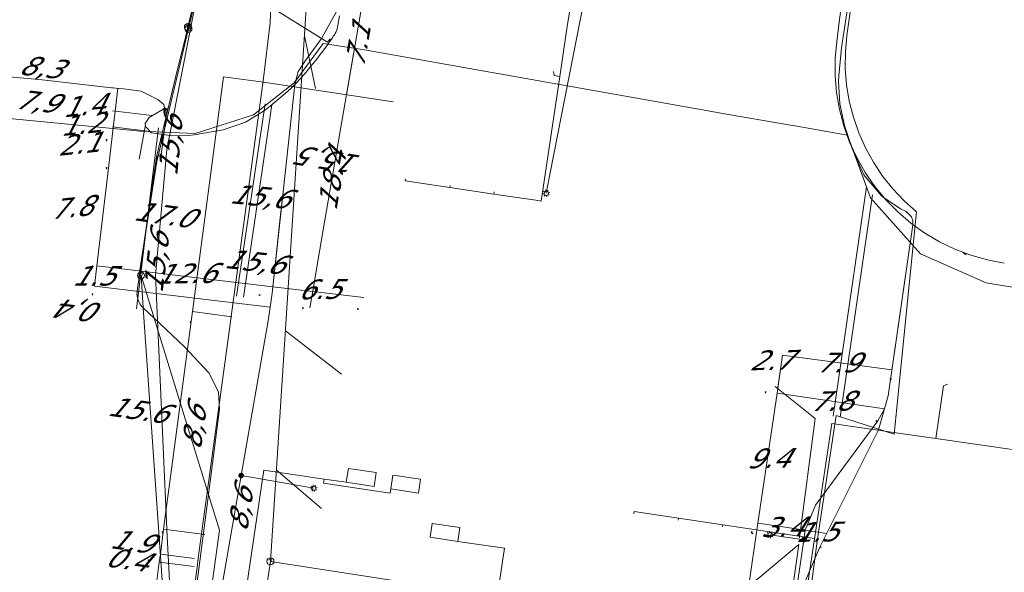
# Model space of a CAD drawing. Header units: metres. Extents: x 124576 to 133557, y 395865 to 402386.
# Tile 4 of 256: x 124874 to 124944, y 395961 to 396001. Entities that reach past the tile are written whole.
import ezdxf
from ezdxf.enums import TextEntityAlignment as Align

# ---------------------------------------------------------------- set-up
doc = ezdxf.new("R2010")
doc.units = ezdxf.units.M
doc.header["$MEASUREMENT"] = 0
for name, color, linetype, lineweight, true_color in [('LG_Datatransport_Eurofiber_Nederland_BV', 3, 'Continuous', 13, 0x00ff00), ('LG_Datatransport_Gemeente_Tilburg_Ruimtelijke_Uitvoering', 3, 'Continuous', 13, 0x00ff00), ('LG_Datatransport_KPN_BV', 3, 'Continuous', 13, 0x00ff00), ('LG_Laag_Spanning_Enexis_Netbeheer_BV', 7, 'Continuous', 13, 0x960000), ('LG_Laag_Spanning_Gemeente_Tilburg_Ruimtelijke_Uitvoering', 7, 'Continuous', 13, 0x960000), ('LG_Laag_Spanning_Rijkswaterstaat_Zuid-Nederland', 5, 'Continuous', 13, 0x0000ff), ('LG_Midden_Spanning_Enexis_Netbeheer_BV', 7, 'Continuous', 13, 0xd20000), ('LG_overig_Rijkswaterstaat_Zuid-Nederland', 5, 'Continuous', 13, 0x0000ff), ('LG_Riool_Vrij_Verval_Gemeente_Tilburg_Ruimtelijke_Uitvoering', 7, 'Continuous', 13, 0xca00a0)]:
    doc.layers.add(name, color=color, linetype=linetype, lineweight=lineweight, true_color=true_color)
for name, color, linetype, lineweight in [('LG_Datatransport_P_KPN_BV', 7, 'Continuous', 0), ('LG_Laag_Spanning_P_Enexis_Netbeheer_BV', 7, 'Continuous', 0), ('LG_Riool_Vrij_Verval_P_Gemeente_Tilburg_Ruimtelijke_Uitvoering', 7, 'Continuous', 0), ('MV_Datatransport', 7, 'Continuous', 0), ('MV_Laag_Spanning', 7, 'Continuous', 0), ('MV_Laag_Spanning_lijn', 7, 'Continuous', 0), ('MV_Laag_Spanning_pijl', 7, 'Continuous', 0), ('MV_Midden_Spanning', 7, 'Continuous', 0), ('MV_Midden_Spanning_lijn', 7, 'Continuous', 0), ('MV_Midden_Spanning_pijl', 7, 'Continuous', 0)]:
    doc.layers.add(name, color=color, linetype=linetype, lineweight=lineweight)
doc.styles.add('Klic_Annotatie', font='verdanai.ttf', dxfattribs={"oblique": 20, "height": 1.4})

# ---------------------------------------------------------------- blocks, each defined once
blk = doc.blocks.new('Mof')
at = {"layer": 'LG_Laag_Spanning_P_Enexis_Netbeheer_BV'}
h = blk.add_hatch(color=256, dxfattribs=at)
edge = h.paths.add_edge_path()
edge.add_arc((0, 0), 2, 0, 360)
blk = doc.blocks.new('Streetlight')
at = {"layer": 'LG_Laag_Spanning_P_Enexis_Netbeheer_BV'}
for p, q in [((-1.77, 1.77), (-1.06, 1.06)), ((0, 2.5), (0, 1.5)), ((1.77, 1.77), (1.06, 1.06)), ((-1.06, -1.06), (-1.77, -1.77)), ((0, -1.5), (0, -2.5)), ((1.06, -1.06), (1.77, -1.77))]:
    blk.add_line(p, q, dxfattribs=at)
at = {"layer": 'LG_Laag_Spanning_P_Enexis_Netbeheer_BV', "flags": 128}
for points in [[(-2.5, 0), (-1.5, 0)], [(1.5, 0), (2.5, 0)]]:
    blk.add_lwpolyline(points, dxfattribs=at)
at = {"layer": 'LG_Laag_Spanning_P_Enexis_Netbeheer_BV'}
blk.add_circle((0, 0), 1.5, dxfattribs=at)
blk = doc.blocks.new('m_pijl')
at = {"layer": 'MV_Laag_Spanning_pijl'}
blk.add_hatch(color=7, dxfattribs=at).paths.add_polyline_path([(-1, -0.33), (-1, 0), (-1, 0.33), (0, 0)])
at = {"layer": 'MV_Laag_Spanning_pijl', "flags": 128}
blk.add_lwpolyline([(-1, 0), (-1, 0.33), (0, 0), (-1, -0.33), (-1, 0)], close=True, dxfattribs=at)
blk = doc.blocks.new('m_pijl_1')
at = {"layer": 'MV_Midden_Spanning_pijl'}
blk.add_hatch(color=7, dxfattribs=at).paths.add_polyline_path([(-1, -0.33), (-1, 0), (-1, 0.33), (0, 0)])
at = {"layer": 'MV_Midden_Spanning_pijl', "flags": 128}
blk.add_lwpolyline([(-1, 0), (-1, 0.33), (0, 0), (-1, -0.33), (-1, 0)], close=True, dxfattribs=at)
blk = doc.blocks.new('Onbekend_2')
at = {"layer": 'LG_Riool_Vrij_Verval_P_Gemeente_Tilburg_Ruimtelijke_Uitvoering'}
blk.add_hatch(color=256, dxfattribs=at).paths.add_polyline_path([(-0.25, -1.07, -0.262633), (0.23, 0.15), (0.59, 0.47, 0.379827), (0.7, 1.26), (0.69, 1.26, 0.228508), (-0.03, 1.53), (-0.03, 1.52, 0.459053), (-0.82, 0.79), (-1.29, 0.85, -0.414214), (-0.08, 2, -0.243799), (1.09, 1.52, -0.379827), (0.9, 0.11), (0.54, -0.2, 0.262633), (0.23, -1.08), (-0.17, -1.07)])
blk.add_circle((0, 0), 2.5, dxfattribs=at)
at = {"layer": 'LG_Riool_Vrij_Verval_P_Gemeente_Tilburg_Ruimtelijke_Uitvoering', "extrusion": (0, 0, -1)}
blk.add_solid([(0.34, -2.06), (-0.21, -2.06), (0.34, -1.51), (-0.21, -1.51)], dxfattribs=at)
blk = doc.blocks.new('Onbekend_3')
at = {"layer": 'LG_Datatransport_P_KPN_BV'}
blk.add_hatch(color=256, dxfattribs=at).paths.add_polyline_path([(-0.25, -1.07, -0.262633), (0.23, 0.15), (0.59, 0.47, 0.379827), (0.7, 1.26), (0.69, 1.26, 0.228508), (-0.03, 1.53), (-0.03, 1.52, 0.459053), (-0.82, 0.79), (-1.29, 0.85, -0.414214), (-0.08, 2, -0.243799), (1.09, 1.52, -0.379827), (0.9, 0.11), (0.54, -0.2, 0.262633), (0.23, -1.08), (-0.17, -1.07)])
blk.add_circle((0, 0), 2.5, dxfattribs=at)
at = {"layer": 'LG_Datatransport_P_KPN_BV', "extrusion": (0, 0, -1)}
blk.add_solid([(0.34, -2.06), (-0.21, -2.06), (0.34, -1.51), (-0.21, -1.51)], dxfattribs=at)

msp = doc.modelspace()

# ---------------------------------------------------------------- linework, layer by layer
at = {"layer": 'LG_Datatransport_Eurofiber_Nederland_BV', "flags": 128}
for points in [[(124842.8, 396356.9), (124856, 396313), (124843.8, 396300.1), (124850.4, 396277.1), (124856.86, 396271.38), (124860.84, 396273.81), (124866.43, 396254.41), (124872.3, 396233.2), (124876.2, 396223.7), (124879.3, 396204.9), (124886.6, 396175.7), (124894.5, 396125.4), (124894.6, 396108.1), (124894, 396079), (124891.8, 396028), (124888.1, 396012), (124887.4, 396007.2), (124884.3, 395991.4), (124883.5, 395982.4), (124884.34, 395963.77), (124886, 395932.2), (124882.82, 395911)], [(124856.882, 396271.352), (124860.842, 396273.814), (124866.431, 396254.412), (124872.3, 396233.2), (124876.2, 396223.7), (124879.3, 396204.9), (124886.6, 396175.7), (124894.5, 396125.4), (124894.6, 396108.1), (124894, 396079), (124891.8, 396028), (124888.1, 396012), (124887.4, 396007.2), (124884.3, 395991.4), (124883.5, 395982.4), (124884.341, 395963.773), (124886, 395932.2), (124882.82, 395911)], [(124856.887, 396271.356), (124860.842, 396273.814), (124866.43, 396254.41), (124872.3, 396233.2), (124876.2, 396223.7), (124879.3, 396204.9), (124886.6, 396175.7), (124894.5, 396125.4), (124894.6, 396108.1), (124894, 396079), (124891.8, 396028), (124888.1, 396012), (124887.4, 396007.2), (124884.3, 395991.4), (124883.5, 395982.4), (124884.34, 395963.77), (124886, 395932.2), (124882.82, 395911)]]:
    msp.add_lwpolyline(points, dxfattribs=at)
at = {"layer": 'LG_Datatransport_Gemeente_Tilburg_Ruimtelijke_Uitvoering'}
for p, q in [((124933.945, 396007.606), (124932.808, 395999.532)), ((124936.189, 395971.066), (124937.775, 395986.938)), ((124932.035, 395972.405), (124930.688, 395963.445)), ((124932.035, 395972.405), (124936.189, 395971.066)), ((124930.688, 395963.445), (124929.641, 395955.316))]:
    msp.add_line(p, q, dxfattribs=at)
at = {"layer": 'LG_Datatransport_Gemeente_Tilburg_Ruimtelijke_Uitvoering', "flags": 128}
msp.add_lwpolyline([(124932.808, 395999.532), (124932.702, 395998.359), (124932.695, 395997.181), (124932.788, 395996.007), (124932.98, 395994.844), (124933.269, 395993.703), (124933.655, 395992.589), (124934.133, 395991.513), (124934.701, 395990.481), (124935.354, 395989.5), (124936.088, 395988.579), (124936.896, 395987.723), (124937.775, 395986.938)], dxfattribs=at)
at = {"layer": 'LG_Datatransport_KPN_BV', "flags": 128}
for points in [[(124871.942, 396251.915), (124869.976, 396248.849), (124870.654, 396246.168), (124877.761, 396218.06), (124888.19, 396169.503), (124892.961, 396139.151), (124893.295, 396133.403), (124894.008, 396121.156), (124893.939, 396113.514), (124894.274, 396110.734), (124894.592, 396108.1), (124895.042, 396104.363), (124896.56, 396103.867), (124899.418, 396102.933), (124899.135, 396098.369), (124896.699, 396059.075), (124896.667, 396058.554), (124896.641, 396058.406), (124891.368, 396028.891), (124887.426, 396006.824), (124885.809, 396000.147)], [(124891.363, 396028.782), (124887.309, 396006.125), (124885.85, 396000.008)], [(124886.15, 395957.982), (124887.278, 395966.782), (124888.057, 395972.864), (124888.002, 395974.101), (124887.302, 395975.454), (124885.56, 395977.321), (124883.411, 395979.35), (124882.633, 395980.084), (124882.611, 395980.105), (124882.528, 395980.191), (124882.452, 395980.284), (124882.385, 395980.383), (124882.326, 395980.487), (124882.277, 395980.596), (124882.238, 395980.709), (124882.208, 395980.826), (124882.189, 395980.944), (124882.18, 395981.063), (124882.182, 395981.183), (124882.194, 395981.302), (124882.356, 395982.426), (124882.391, 395982.667), (124882.692, 395984.76), (124883.57, 395990.87), (124885.104, 395997.221), (124885.534, 395999), (124885.773, 396000), (124885.809, 396000.147)], [(124882.472, 395982.402), (124882.391, 395982.667), (124882.374, 395982.722), (124882.692, 395984.76), (124883.593, 395990.546), (124885.848, 396000), (124885.85, 396000.008)], [(124883.654, 395990.941), (124882.697, 395984.797), (124882.312, 395982.326)], [(124883.57, 395990.87), (124882.697, 395984.797), (124882.356, 395982.426)], [(124880.707, 395911), (124885.183, 395943.372), (124887.178, 395957.809), (124887.184, 395957.848), (124888.065, 395964.223), (124887.278, 395966.782), (124883.411, 395979.35), (124882.472, 395982.402)], [(124882.472, 395982.402), (124882.633, 395980.084), (124884.15, 395958.243)]]:
    msp.add_lwpolyline(points, dxfattribs=at)
at = {"layer": 'LG_Laag_Spanning_Enexis_Netbeheer_BV'}
for p, q in [((124915.249, 396008.191), (124911.37, 395988.272)), ((124889.611, 395968.123), (124894.796, 395967.221)), ((124929.736, 395963.545), (124927.332, 395963.896))]:
    msp.add_line(p, q, dxfattribs=at)
at = {"layer": 'LG_Laag_Spanning_Enexis_Netbeheer_BV', "flags": 128}
for points in [[(124887.678, 395957.018), (124889.611, 395968.123), (124891.532, 395979.16), (124891.688, 395980.147), (124891.812, 395981.139), (124893.431, 395996.042), (124893.675, 395996.955), (124894.196, 395997.744), (124895.336, 395999.323), (124896.415, 396001.235), (124896.927, 396002.672), (124897.736, 396007.349), (124897.841, 396007.657), (124897.762, 396007.973), (124897.644, 396008.362), (124898.719, 396015.805)], [(124933.218, 396005.935), (124933.364, 396005.906), (124933.487, 396005.723), (124932.419, 395998.644), (124932.232, 395996.656), (124932.216, 395996.253), (124932.295, 395994.663), (124932.647, 395993.108), (124933.198, 395991.391), (124934.029, 395989.588), (124934.109, 395989.459), (124935.27, 395988.091), (124935.395, 395987.982), (124936.623, 395987.168), (124937.032, 395986.969), (124937.422, 395986.579), (124937.509, 395986.304)], [(124933.487, 396005.723), (124932.419, 395998.644), (124932.232, 395996.656), (124932.216, 395996.253), (124932.295, 395994.663), (124932.647, 395993.108), (124933.198, 395991.391), (124934.029, 395989.588), (124934.109, 395989.459), (124935.27, 395988.091), (124935.395, 395987.982), (124936.623, 395987.168), (124937.032, 395986.969), (124937.422, 395986.579), (124937.509, 395986.304), (124937.509, 395986.028), (124935.755, 395973.823), (124935.5, 395972.879), (124935.019, 395972.029), (124930.572, 395966.013), (124929.834, 395964.219), (124929.736, 395963.545), (124927.597, 395948.905)], [(124933.487, 396005.723), (124932.419, 395998.644), (124932.232, 395996.656), (124932.216, 395996.253), (124932.295, 395994.663), (124932.647, 395993.108), (124933.198, 395991.391), (124934.029, 395989.588), (124934.109, 395989.459), (124935.27, 395988.091), (124935.395, 395987.982), (124936.623, 395987.168), (124937.032, 395986.969), (124937.422, 395986.579), (124937.509, 395986.304), (124937.509, 395986.028), (124935.755, 395973.823), (124935.5, 395972.879), (124935.06, 395971.379), (124930.852, 395962.965), (124928.269, 395956.905)], [(124896.927, 396002.672), (124896.415, 396001.235), (124895.336, 395999.323), (124894.196, 395997.744), (124893.675, 395996.955)], [(124864.469, 395997.375), (124875.409, 395996.359), (124880.365, 395995.808), (124880.472, 395995.797), (124880.871, 395995.757), (124881.227, 395995.722), (124882.488, 395995.561), (124883.666, 395994.973), (124884.092, 395994.602), (124884.153, 395994.367), (124884.049, 395994.283), (124883.976, 395994.227), (124883.056, 395993.683), (124882.769, 395993.25), (124882.794, 395993.048), (124882.805, 395993.023), (124883.216, 395992.596), (124884.702, 395992.372), (124885.851, 395992.403), (124886.252, 395992.432), (124888.321, 395992.798), (124889.911, 395993.352), (124891.134, 395994.083), (124891.342, 395994.234), (124891.555, 395994.394), (124892.739, 395995.383), (124893.142, 395995.754), (124893.528, 395996.129), (124894.108, 395996.761), (124894.313, 395997.007), (124894.511, 395997.248), (124894.703, 395997.482), (124894.887, 395997.711), (124895.791, 395998.899), (124895.862, 395999), (124895.93, 395999.098), (124896.149, 395999.419), (124896.205, 395999.505), (124896.259, 395999.587), (124896.31, 395999.667), (124896.358, 395999.744), (124896.466, 395999.999), (124896.626, 396000.928)], [(124896.626, 396000.928), (124896.466, 395999.999), (124896.358, 395999.744), (124896.31, 395999.667), (124896.259, 395999.587), (124896.205, 395999.505), (124896.149, 395999.419), (124895.93, 395999.098), (124895.862, 395999), (124895.791, 395998.899), (124894.887, 395997.711), (124894.703, 395997.482), (124894.511, 395997.248), (124894.313, 395997.007), (124894.108, 395996.761), (124893.528, 395996.129), (124893.142, 395995.754), (124892.739, 395995.383), (124891.555, 395994.394), (124891.342, 395994.234), (124891.134, 395994.083), (124889.911, 395993.352), (124888.321, 395992.798), (124886.252, 395992.432), (124885.851, 395992.403), (124884.702, 395992.372), (124883.216, 395992.596), (124882.805, 395993.023), (124882.794, 395993.048), (124882.769, 395993.25), (124883.056, 395993.683), (124883.976, 395994.227), (124884.049, 395994.283), (124884.153, 395994.367), (124884.092, 395994.602), (124883.666, 395994.973), (124882.488, 395995.561), (124881.227, 395995.722), (124880.871, 395995.757), (124880.472, 395995.797), (124880.365, 395995.808), (124875.409, 395996.359), (124864.469, 395997.375)], [(124893.675, 395996.955), (124893.431, 395996.042), (124892.62, 395988.581), (124892.396, 395986.516), (124891.812, 395981.139), (124891.688, 395980.147)], [(124893.675, 395996.955), (124893.431, 395996.042), (124892.62, 395988.581), (124892.396, 395986.516), (124891.812, 395981.139), (124891.688, 395980.147)], [(124893.675, 395996.955), (124893.431, 395996.042), (124891.812, 395981.139), (124891.688, 395980.147)], [(124935.5, 395972.879), (124935.755, 395973.823), (124936.582, 395979.575), (124937.509, 395986.028), (124937.509, 395986.304)], [(124935.5, 395972.879), (124935.755, 395973.823), (124936.582, 395979.575), (124937.509, 395986.028), (124937.509, 395986.304)], [(124937.509, 395986.304), (124937.509, 395986.028), (124935.755, 395973.823), (124935.5, 395972.879)], [(124891.688, 395980.147), (124891.532, 395979.16), (124889.611, 395968.123), (124887.678, 395957.018), (124887.446, 395955.035), (124887.058, 395948.519), (124886.854, 395946.531), (124886.431, 395943.617), (124885.011, 395933.833), (124884.792, 395932.326), (124883.594, 395924.074), (124883.49, 395923.358), (124882.053, 395913.456), (124881.941, 395912.686), (124881.696, 395911)], [(124935.5, 395972.879), (124935.019, 395972.029), (124930.572, 395966.013), (124929.834, 395964.219), (124929.736, 395963.545), (124927.597, 395948.905), (124927.288, 395946.789), (124927.003, 395944.809), (124926.988, 395944.701), (124925.946, 395937.367), (124925.856, 395936.732)], [(124935.5, 395972.879), (124935.06, 395971.379), (124930.852, 395962.965), (124928.269, 395956.905), (124926.457, 395951.375), (124926.156, 395945.529)], [(124927.288, 395946.789), (124929.736, 395963.545), (124927.597, 395948.905)]]:
    msp.add_lwpolyline(points, dxfattribs=at)
at = {"layer": 'LG_Laag_Spanning_Gemeente_Tilburg_Ruimtelijke_Uitvoering'}
for p, q in [((124933.945, 396007.606), (124932.808, 395999.532)), ((124891.19, 396001.909), (124895.779, 395999.059)), ((124912.336, 395996.612), (124912.867, 396000.175)), ((124895.779, 395999.059), (124895.964, 395999.294)), ((124911.941, 395996.67), (124911.883, 395996.965)), ((124912.336, 395996.612), (124911.941, 395996.67)), ((124911.013, 395987.711), (124912.336, 395996.612)), ((124889.282, 395980.929), (124891.315, 395994.651)), ((124889.776, 395980.856), (124891.809, 395994.578)), ((124901.307, 395989.154), (124901.329, 395989.303)), ((124904.497, 395988.68), (124901.307, 395989.154)), ((124904.497, 395988.68), (124904.519, 395988.828)), ((124907.625, 395988.215), (124904.497, 395988.68)), ((124907.625, 395988.215), (124907.647, 395988.363)), ((124931.832, 395972.351), (124934.21, 395988.725)), ((124910.616, 395987.77), (124907.625, 395988.215)), ((124911.013, 395987.711), (124910.616, 395987.77)), ((124932.327, 395972.279), (124934.635, 395988.168)), ((124936.189, 395971.066), (124937.775, 395986.938)), ((124941.089, 395984.054), (124941.324, 395983.867)), ((124939.159, 395970.765), (124939.706, 395974.526)), ((124939.706, 395974.526), (124939.984, 395974.637)), ((124932.035, 395972.405), (124930.688, 395963.445)), ((124932.035, 395972.405), (124936.189, 395971.066)), ((124930.946, 395966.604), (124931.724, 395971.845)), ((124936.482, 395971.154), (124931.724, 395971.845)), ((124939.159, 395970.765), (124936.482, 395971.154)), ((124945.097, 395969.902), (124939.159, 395970.765)), ((124888.698, 395951.469), (124891.233, 395968.515)), ((124891.233, 395968.515), (124895.527, 395967.876)), ((124895.527, 395967.876), (124895.483, 395967.58)), ((124900.274, 395967.17), (124900.422, 395968.159)), ((124900.422, 395968.159), (124902.4, 395967.865)), ((124902.4, 395967.865), (124902.253, 395966.876)), ((124902.253, 395966.876), (124900.274, 395967.17)), ((124929.624, 395957.702), (124930.946, 395966.604)), ((124917.628, 395965.551), (124917.606, 395965.402)), ((124920.805, 395965.078), (124917.628, 395965.551)), ((124920.805, 395965.078), (124920.783, 395964.93)), ((124923.97, 395964.608), (124920.805, 395965.078)), ((124903.085, 395963.719), (124903.232, 395964.708)), ((124903.232, 395964.708), (124905.21, 395964.414)), ((124905.21, 395964.414), (124905.063, 395963.425)), ((124923.97, 395964.608), (124923.948, 395964.459)), ((124927.146, 395964.136), (124923.97, 395964.608)), ((124905.063, 395963.425), (124903.085, 395963.719)), ((124930.505, 395963.637), (124927.146, 395964.136)), ((124930.688, 395963.445), (124929.641, 395955.316))]:
    msp.add_line(p, q, dxfattribs=at)
at = {"layer": 'LG_Laag_Spanning_Gemeente_Tilburg_Ruimtelijke_Uitvoering', "flags": 128}
for points in [[(124932.086, 395999.116), (124932.293, 396000.675), (124932.495, 396002.235), (124932.692, 396003.795)], [(124913.259, 396002.847), (124913.129, 396001.956), (124912.998, 396001.066), (124912.867, 396000.175)], [(124932.808, 395999.532), (124932.702, 395998.359), (124932.695, 395997.181), (124932.788, 395996.007), (124932.98, 395994.844), (124933.269, 395993.703), (124933.655, 395992.589), (124934.133, 395991.513), (124934.701, 395990.481), (124935.354, 395989.5), (124936.088, 395988.579), (124936.896, 395987.723), (124937.775, 395986.938)], [(124932.086, 395999.116), (124931.977, 395997.9), (124931.974, 395996.679), (124932.076, 395995.462), (124932.283, 395994.258), (124932.593, 395993.077), (124933.004, 395991.927), (124933.514, 395990.818), (124934.117, 395989.756), (124934.81, 395988.75), (124935.588, 395987.808), (124936.444, 395986.938), (124937.372, 395986.144), (124938.365, 395985.434), (124939.416, 395984.812), (124940.517, 395984.284), (124941.66, 395983.852), (124942.836, 395983.522), (124944.035, 395983.294)], [(124895.527, 395967.876), (124897.109, 395967.641), (124899.088, 395967.347), (124899.235, 395968.336), (124897.257, 395968.63), (124897.109, 395967.641)], [(124900.274, 395967.17), (124900.231, 395966.873), (124895.483, 395967.58)], [(124905.063, 395963.425), (124908.389, 395962.93), (124907.059, 395953.984), (124908.221, 395953.811)]]:
    msp.add_lwpolyline(points, dxfattribs=at)
at = {"layer": 'LG_Laag_Spanning_Rijkswaterstaat_Zuid-Nederland', "flags": 128}
msp.add_lwpolyline([(124841.61, 395996.65), (124882.4, 395992.71), (124886.32, 395992.53), (124890.48, 395993.88), (124893.4, 395996.16), (124895.45, 395998.97), (124898.4, 395998.5), (124905.48, 395997.24), (124922.91, 395994.15), (124923.83, 395993.99), (124928.79, 395993.14), (124929.25, 395993.05), (124932.86, 395992.42), (124934.49, 395987.95), (124938.06, 395983.95), (124942.74, 395981.88), (124959.44, 395979.11), (124971.79, 395977.88), (124983.85, 395977.28)], dxfattribs=at)
at = {"layer": 'LG_Midden_Spanning_Enexis_Netbeheer_BV'}
for p, q in [((124888.899, 395979.486), (124891.188, 395996.307)), ((124888.899, 395979.486), (124891.188, 395996.307)), ((124882.156, 395980.025), (124883.719, 395992.938)), ((124882.156, 395980.025), (124883.719, 395992.938)), ((124886.461, 395961.56), (124886.551, 395962.22)), ((124886.461, 395961.56), (124886.551, 395962.22))]:
    msp.add_line(p, q, dxfattribs=at)
at = {"layer": 'LG_Midden_Spanning_Enexis_Netbeheer_BV', "flags": 128}
for points in [[(124881.849, 395911), (124887.526, 395948.02), (124887.141, 395950.926), (124886.092, 395958.849), (124886.461, 395961.56), (124886.551, 395962.22), (124888.752, 395978.406), (124888.899, 395979.486), (124891.188, 395996.307), (124891.667, 396000.433), (124891.881, 396005.203), (124892.138, 396007.141), (124892.317, 396008.497), (124892.461, 396009.583), (124892.604, 396010.668), (124896.95, 396035.961), (124897.56, 396086.272), (124897.44, 396096.584), (124894.52, 396133.4), (124891.07, 396158.295), (124890.914, 396159.283), (124886.777, 396182.744)], [(124881.849, 395911), (124887.526, 395948.02), (124887.141, 395950.926), (124886.092, 395958.849), (124886.461, 395961.56), (124886.551, 395962.22), (124888.752, 395978.406), (124888.899, 395979.486), (124891.188, 395996.307), (124891.667, 396000.433), (124891.881, 396005.203), (124892.138, 396007.141), (124892.317, 396008.497), (124892.461, 396009.583), (124892.604, 396010.668), (124896.95, 396035.961), (124897.56, 396086.272), (124897.44, 396096.584), (124894.52, 396133.4), (124891.07, 396158.295), (124890.914, 396159.283), (124886.777, 396182.744)], [(124881.849, 395911), (124887.526, 395948.02), (124887.141, 395950.926), (124886.092, 395958.849), (124886.461, 395961.56), (124886.551, 395962.22), (124888.752, 395978.406), (124888.899, 395979.486), (124891.188, 395996.307), (124891.667, 396000.433), (124891.881, 396005.203), (124892.138, 396007.141), (124892.317, 396008.497), (124892.461, 396009.583), (124892.604, 396010.668), (124896.95, 396035.961), (124897.56, 396086.272), (124897.44, 396096.584), (124894.52, 396133.4), (124891.07, 396158.295), (124890.914, 396159.283), (124886.777, 396182.744)], [(124881.849, 395911), (124887.526, 395948.02), (124887.141, 395950.926), (124886.092, 395958.849), (124886.461, 395961.56), (124886.551, 395962.22), (124888.752, 395978.406), (124888.899, 395979.486), (124891.188, 395996.307), (124891.667, 396000.433), (124891.881, 396005.203), (124892.138, 396007.141), (124892.317, 396008.497), (124892.461, 396009.583), (124892.604, 396010.668), (124896.95, 396035.961), (124897.56, 396086.272), (124897.44, 396096.584), (124894.52, 396133.4), (124891.07, 396158.295), (124890.914, 396159.283), (124886.777, 396182.744)], [(124881.849, 395911), (124887.526, 395948.02), (124887.141, 395950.926), (124886.092, 395958.849), (124886.461, 395961.56), (124886.551, 395962.22), (124888.752, 395978.406), (124888.899, 395979.486), (124891.188, 395996.307), (124891.667, 396000.433), (124891.881, 396005.203), (124892.138, 396007.141), (124892.317, 396008.497), (124892.461, 396009.583), (124892.604, 396010.668), (124896.95, 396035.961), (124897.56, 396086.272), (124897.44, 396096.584), (124894.52, 396133.4), (124891.07, 396158.295), (124890.914, 396159.283), (124886.777, 396182.744)], [(124881.849, 395911), (124887.526, 395948.02), (124887.141, 395950.926), (124886.092, 395958.849), (124886.461, 395961.56), (124886.551, 395962.22), (124888.752, 395978.406), (124888.899, 395979.486), (124891.188, 395996.307), (124891.667, 396000.433), (124891.881, 396005.203), (124892.138, 396007.141), (124892.317, 396008.497), (124892.461, 396009.583), (124892.604, 396010.668), (124896.95, 396035.961), (124897.56, 396086.272), (124897.44, 396096.584), (124894.52, 396133.4), (124891.07, 396158.295), (124890.914, 396159.283), (124886.777, 396182.744)], [(124881.849, 395911), (124887.526, 395948.02), (124887.141, 395950.926), (124886.092, 395958.849), (124886.461, 395961.56), (124886.551, 395962.22), (124888.752, 395978.406), (124888.899, 395979.486), (124891.188, 395996.307), (124891.667, 396000.433), (124891.881, 396005.203), (124892.138, 396007.141), (124892.317, 396008.497), (124892.461, 396009.583), (124892.604, 396010.668), (124896.95, 396035.961), (124897.56, 396086.272), (124897.44, 396096.584), (124894.52, 396133.4), (124891.07, 396158.295), (124890.914, 396159.283), (124886.777, 396182.744)], [(124881.849, 395911), (124887.526, 395948.02), (124887.141, 395950.926), (124886.092, 395958.849), (124886.461, 395961.56), (124886.551, 395962.22), (124888.752, 395978.406), (124888.899, 395979.486), (124891.188, 395996.307), (124891.667, 396000.433), (124891.881, 396005.203), (124892.138, 396007.141), (124892.317, 396008.497), (124892.461, 396009.583), (124892.604, 396010.668), (124896.95, 396035.961), (124897.56, 396086.272), (124897.44, 396096.584), (124894.52, 396133.4), (124891.07, 396158.295), (124890.914, 396159.283), (124886.777, 396182.744)], [(124891.188, 395996.307), (124891.667, 396000.433), (124891.881, 396005.203)], [(124886.551, 395962.22), (124888.752, 395978.406), (124888.899, 395979.486)], [(124886.551, 395962.22), (124888.752, 395978.406), (124888.899, 395979.486)], [(124886.551, 395962.22), (124888.752, 395978.406), (124888.899, 395979.486)], [(124886.551, 395962.22), (124888.752, 395978.406), (124888.899, 395979.486)], [(124886.551, 395962.22), (124888.752, 395978.406), (124888.899, 395979.486)], [(124886.551, 395962.22), (124888.752, 395978.406), (124888.899, 395979.486)], [(124886.551, 395962.22), (124888.752, 395978.406), (124888.899, 395979.486)], [(124886.551, 395962.22), (124888.752, 395978.406), (124888.899, 395979.486)], [(124886.551, 395962.22), (124888.752, 395978.406), (124888.899, 395979.486)], [(124886.551, 395962.22), (124888.752, 395978.406), (124888.899, 395979.486)], [(124886.551, 395962.22), (124888.752, 395978.406), (124888.899, 395979.486)], [(124886.551, 395962.22), (124888.752, 395978.406), (124888.899, 395979.486)], [(124881.849, 395911), (124887.526, 395948.02), (124887.141, 395950.926), (124886.092, 395958.849), (124886.461, 395961.56)]]:
    msp.add_lwpolyline(points, dxfattribs=at)
at = {"layer": 'LG_overig_Rijkswaterstaat_Zuid-Nederland'}
msp.add_line((124905.48, 395997.24), (124898.4, 395998.5), dxfattribs=at)
msp.add_line((124905.48, 395997.24), (124898.4, 395998.5), dxfattribs=at)
at = {"layer": 'LG_overig_Rijkswaterstaat_Zuid-Nederland', "flags": 128}
msp.add_lwpolyline([(124929.25, 395993.05), (124928.79, 395993.14), (124923.83, 395993.99), (124922.91, 395994.15)], dxfattribs=at)
msp.add_lwpolyline([(124929.25, 395993.05), (124928.79, 395993.14), (124923.83, 395993.99), (124922.91, 395994.15)], dxfattribs=at)
at = {"layer": 'LG_Riool_Vrij_Verval_Gemeente_Tilburg_Ruimtelijke_Uitvoering'}
for p, q in [((124895.19, 396015.94), (124891.7, 395962)), ((124894.911, 395995.741), (124894.126, 395999.508)), ((124896.757, 395975.352), (124892.762, 395978.458)), ((124930.535, 395972.205), (124927.686, 395974.481)), ((124929.424, 395963.68), (124930.535, 395972.205)), ((124895.331, 395965.76), (124892.118, 395968.523)), ((124925.575, 395960.025), (124929.373, 395963.206)), ((124928.451, 395956.55), (124929.373, 395963.206)), ((124891.7, 395962), (124884.129, 395911)), ((124891.7, 395962), (124906.95, 395959.64))]:
    msp.add_line(p, q, dxfattribs=at)
at = {"layer": 'MV_Laag_Spanning_lijn'}
for p, q in [((124880.437, 395994.165), (124883.258, 395993.811)), ((124884.339, 395994.32), (124883.88, 395990.826)), ((124882.788, 395993.15), (124882.343, 395990.711)), ((124880.429, 395993.008), (124883.315, 395992.668)), ((124879.143, 395981.63), (124891.688, 395980.147)), ((124891.861, 395981.605), (124891.875, 395981.723))]:
    msp.add_line(p, q, dxfattribs=at)
at = {"layer": 'MV_Laag_Spanning_lijn', "flags": 128}
msp.add_lwpolyline([(124931.392, 395976.289), (124928.222, 395976.714), (124927.882, 395974.405)], dxfattribs=at)
at = {"layer": 'MV_Laag_Spanning_pijl'}
for p, q in [((124880.812, 395995.76), (124880.62, 395994.133)), ((124880.62, 395994.133), (124880.478, 395992.932)), ((124880.478, 395992.932), (124880.236, 395990.88)), ((124880.236, 395990.88), (124879.315, 395983.088)), ((124879.315, 395983.088), (124879.143, 395981.63)), ((124879.315, 395983.088), (124891.861, 395981.605)), ((124891.861, 395981.605), (124898.363, 395980.837)), ((124928.222, 395976.714), (124927.825, 395974.004)), ((124928.222, 395976.714), (124936.02, 395975.667)), ((124927.825, 395974.004), (124926.457, 395964.716)), ((124927.825, 395974.004), (124935.5, 395972.879)), ((124929.834, 395964.219), (124926.47, 395964.714)), ((124929.834, 395964.219), (124931.363, 395963.994))]:
    msp.add_line(p, q, dxfattribs=at)
at = {"layer": 'MV_Laag_Spanning_pijl', "flags": 128}
msp.add_lwpolyline([(124926.457, 395964.716), (124925.758, 395959.963), (124924.304, 395949.945), (124923.564, 395945.107), (124921.398, 395930.272), (124921.297, 395929.587), (124921.184, 395928.817), (124919.185, 395915.248)], dxfattribs=at)
at = {"layer": 'MV_Midden_Spanning_lijn'}
for p, q in [((124897.124, 395995.307), (124897.623, 395998.221)), ((124888.352, 395996.585), (124891.204, 395996.207)), ((124900.447, 395994.802), (124891.204, 395996.207)), ((124886.136, 395979.833), (124888.951, 395979.46)), ((124884.083, 395964.305), (124887.013, 395963.918)), ((124883.846, 395962.513), (124886.279, 395962.191)), ((124883.771, 395961.95), (124886.255, 395961.622))]:
    msp.add_line(p, q, dxfattribs=at)
at = {"layer": 'MV_Midden_Spanning_pijl'}
for p, q in [((124897.124, 395995.307), (124898.324, 396002.316)), ((124888.352, 395996.584), (124886.136, 395979.833)), ((124886.136, 395979.833), (124884.083, 395964.305)), ((124884.083, 395964.305), (124883.846, 395962.513)), ((124883.846, 395962.513), (124883.771, 395961.95)), ((124883.771, 395961.95), (124883.411, 395959.23))]:
    msp.add_line(p, q, dxfattribs=at)
at = {"layer": 'MV_Midden_Spanning_pijl', "flags": 128}
msp.add_lwpolyline([(124897.623, 395998.221), (124895.47, 395985.654), (124894.677, 395981.031), (124894.516, 395980.093)], dxfattribs=at)

# ---------------------------------------------------------------- block references
at = {"layer": 'LG_Datatransport_P_KPN_BV', "xscale": 0.1, "yscale": 0.1, "zscale": 0.1}
for p in [(124885.809, 396000.147), (124885.809, 396000.147), (124885.85, 396000.008), (124885.85, 396000.008), (124882.472, 395982.402), (124882.472, 395982.402), (124882.472, 395982.402)]:
    msp.add_blockref('Onbekend_3', p, dxfattribs=at)
at = {"layer": 'LG_Laag_Spanning_P_Enexis_Netbeheer_BV'}
for p, xscale, yscale, zscale, rotation in [((124911.37, 395988.272), 0.1, 0.1, 0.1, 101), ((124894.796, 395967.221), 0.09999999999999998, 0.09999999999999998, 0.09999999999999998, 9.999999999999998), ((124927.332, 395963.896), 0.1, 0.1, 0.1, 188)]:
    msp.add_blockref('Streetlight', p, dxfattribs=dict(at, xscale=xscale, yscale=yscale, zscale=zscale, rotation=rotation))
at = {"layer": 'LG_Laag_Spanning_P_Enexis_Netbeheer_BV', "xscale": 0.1, "yscale": 0.1, "zscale": 0.1}
for p in [(124889.611, 395968.123), (124929.736, 395963.545)]:
    msp.add_blockref('Mof', p, dxfattribs=at)
at = {"layer": 'LG_Riool_Vrij_Verval_P_Gemeente_Tilburg_Ruimtelijke_Uitvoering', "xscale": 0.1, "yscale": 0.1, "zscale": 0.1}
msp.add_blockref('Onbekend_2', (124891.7, 395962), dxfattribs=at)
at = {"layer": 'MV_Laag_Spanning_pijl'}
for p, xscale, yscale, zscale, rotation in [((124880, 395994), 0.1, 0.1, 0.1, 264), ((124880, 395992), 0.1, 0.1, 0.1, 264), ((124880, 395990), 0.1, 0.1, 0.1, 264), ((124879, 395983), 0.1, 0.1, 0.1, 264), ((124879, 395981), 0.1, 0.1, 0.1, 264), ((124891, 395981), 0.09999999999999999, 0.09999999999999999, 0.09999999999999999, 354.0000000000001), ((124898, 395980), 0.09999999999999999, 0.09999999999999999, 0.09999999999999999, 354.0000000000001), ((124936, 395975), 0.09999999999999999, 0.09999999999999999, 0.09999999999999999, 353), ((124927, 395974), 0.1, 0.1, 0.1, 262), ((124935, 395972), 0.1, 0.1, 0.1, 351.9999999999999), ((124926, 395964), 0.1, 0.1, 0.1, 262), ((124926, 395964), 0.1, 0.1, 0.1, 171), ((124931, 395963), 0.1, 0.1, 0.1, 351.9999999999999)]:
    msp.add_blockref('m_pijl', p, dxfattribs=dict(at, xscale=xscale, yscale=yscale, zscale=zscale, rotation=rotation))
at = {"layer": 'MV_Midden_Spanning_pijl'}
for p, xscale, yscale, zscale, rotation in [((124894, 395980), 0.1, 0.1, 0.1, 261), ((124886, 395979), 0.09999999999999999, 0.09999999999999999, 0.09999999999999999, 263), ((124884, 395964), 0.09999999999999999, 0.09999999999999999, 0.09999999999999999, 263), ((124883, 395962), 0.09999999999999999, 0.09999999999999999, 0.09999999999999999, 263)]:
    msp.add_blockref('m_pijl_1', p, dxfattribs=dict(at, xscale=xscale, yscale=yscale, zscale=zscale, rotation=rotation))

# ---------------------------------------------------------------- texts
at = {"layer": 'MV_Datatransport', "style": 'Klic_Annotatie', "oblique": 20}
for s, rotation, p in [('8,3', 353.4, (124875.269, 395997.29)), ('7,9', 353.3, (124874.99, 395994.848)), ('15,6', 84.4, (124884.545, 395991.587)), ('15,5', 170.6, (124896.09, 395990.594)), ('15,6', 354.4, (124890.879, 395988.062)), ('15,6', 83.3, (124883.546, 395983.244)), ('15,6', 353.3, (124890.504, 395983.404)), ('0,4', 173.3, (124878.338, 395979.849)), ('8,6', 81.9, (124886.238, 395971.476)), ('8,6', 81.4, (124889.562, 395965.643))]:
    msp.add_text(s, height=1.4, rotation=rotation, dxfattribs=at).set_placement(p, align=Align.MIDDLE_CENTER)
at = {"layer": 'MV_Laag_Spanning', "style": 'Klic_Annotatie', "oblique": 20}
for s, rotation, p in [('1.4', 6, (124878.307, 395994.535)), ('1.2', 6, (124878.149, 395993.195)), ('2.1', 6, (124877.983, 395991.792)), ('7.8', 6, (124877.447, 395987.259)), ('12.6', 1, (124885.611, 395982.545)), ('6.5', 1, (124895.135, 395981.42)), ('2.7', 1, (124927.343, 395976.362)), ('7.8', 1, (124931.663, 395973.442)), ('9.4', 1, (124927.141, 395969.36)), ('3.4', 1, (124928.152, 395964.467)), ('1.5', 1, (124930.599, 395964.107))]:
    msp.add_text(s, height=1.4, rotation=rotation, dxfattribs=at).set_placement(p, align=Align.MIDDLE_CENTER)
for s, p in [('1.5', (124879.03, 395982.382)), ('7.9', (124932.121, 395976.191))]:
    msp.add_text(s, height=1.4, dxfattribs=at).set_placement(p, align=Align.MIDDLE_CENTER)
at = {"layer": 'MV_Midden_Spanning', "style": 'Klic_Annotatie', "oblique": 20}
for s, rotation, p in [('7.1', 80, (124897.921, 395998.778)), ('18.4', 80, (124896.07, 395989.157)), ('17.0', 352, (124884.035, 395986.763)), ('15.6', 352, (124882.19, 395972.815)), ('1.9', 352, (124881.74, 395963.445)), ('0.4', 352, (124881.432, 395962.14))]:
    msp.add_text(s, height=1.4, rotation=rotation, dxfattribs=at).set_placement(p, align=Align.MIDDLE_CENTER)

doc.saveas('drawing.dxf')
